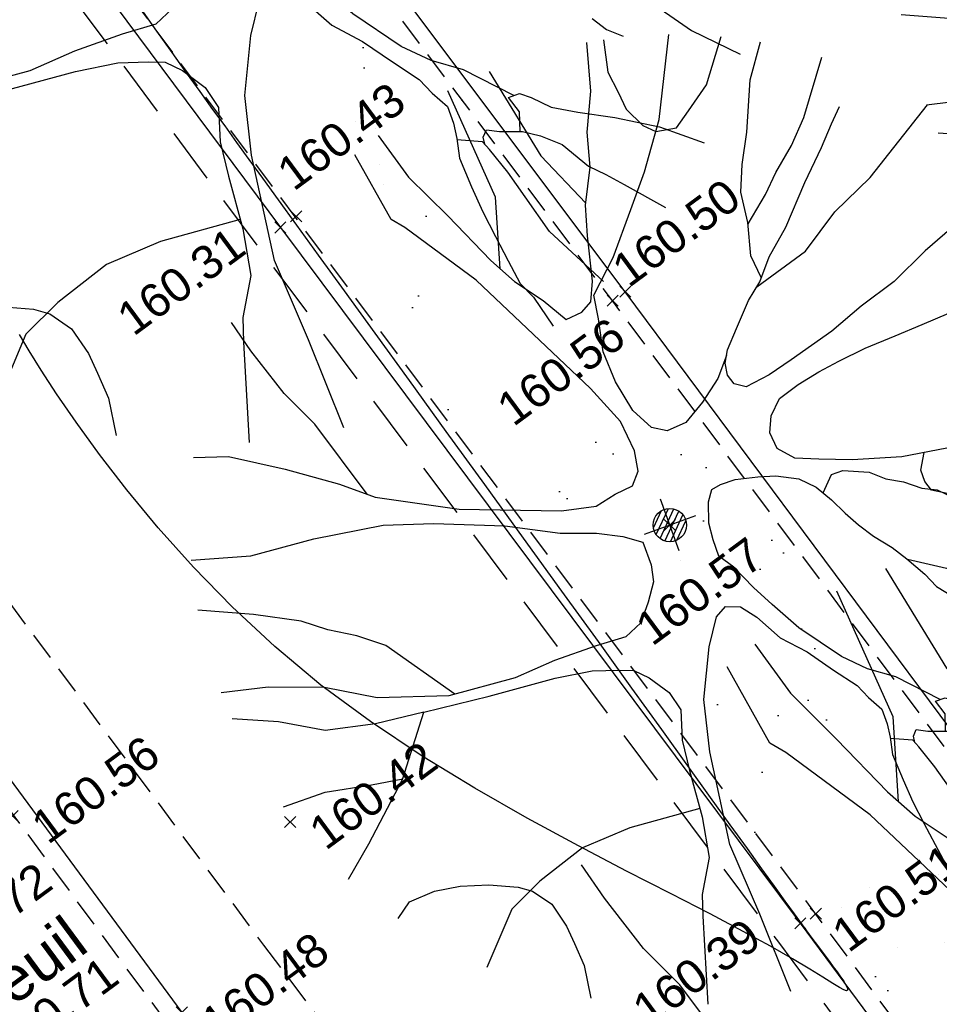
# Model space of a CAD drawing. Header units: metres. Extents: x 1575818 to 1575995, y 2263001 to 2263183.
# Tile 26 of 67: x 1575898 to 1575906, y 2263045 to 2263054. Entities that reach past the tile are written whole.
import ezdxf
from ezdxf.enums import TextEntityAlignment as Align

# ---------------------------------------------------------------- set-up
doc = ezdxf.new("R2010")
doc.units = ezdxf.units.M
doc.header["$PDMODE"] = 3
doc.header["$PDSIZE"] = 0.05
doc.linetypes.add('CACHE_25', pattern=[0.375, 0.25, -0.125])
doc.linetypes.add('CACHE_50', pattern=[0.75, 0.5, -0.25])
doc.layers.get('0').update_dxf_attribs({"linetype": 'CONTINUOUS'})
for name, color, linetype in [('D_CANIVEAU', 32, 'CACHE_50'), ('D_CN_ORDINAIRE', 43, 'CONTINUOUS'), ('D_PEINTURE', 252, 'CACHE_25'), ('D_TROTTOIR', 7, 'CONTINUOUS'), ('T_DESIGNATION', 7, 'CONTINUOUS'), ('TOPO_ALT', 142, 'CONTINUOUS'), ('TOPO_JIS', 7, 'CONTINUOUS'), ('V_ARBRE', 82, 'CONTINUOUS'), ('V_VEGETATION', 80, 'CONTINUOUS')]:
    doc.layers.add(name, color=color, linetype=linetype)
doc.styles.get("Standard").update_dxf_attribs({"font": 'arial.ttf'})

# ---------------------------------------------------------------- blocks, each defined once
blk = doc.blocks.new('TCPOINT')
at = {"color": 0, "lineweight": 9}
blk.add_point((0, 0), dxfattribs=at)
at = {"layer": 'TOPO_ALT', "lineweight": 9}
blk.add_attdef('ALT', text='', height=0.3, dxfattribs=at).set_placement((0.1, -0.1), align=Align.TOP_LEFT)
blk = doc.blocks.new('194')
for p, q in [((0, -0.02847), (0, 0.02847)), ((0.02847, 0), (-0.02847, 0))]:
    blk.add_line(p, q)
for points in [[(-0.01532, 0.50644), (0.00525, 0.40568), (0.03225, 0.3437)], [(-0.14615, 0.48308), (-0.13131, 0.43197), (-0.10695, 0.38015), (-0.0807, 0.32125), (-0.06513, 0.29263), (-0.04397, 0.26396), (-0.02814, 0.23729), (-0.01036, 0.23883), (0.00212, 0.24578), (0.01106, 0.26542), (0.02218, 0.31132), (0.03121, 0.34167), (0.0493, 0.37705), (0.05862, 0.4125), (0.07674, 0.45129), (0.09027, 0.5)], [(-0.07451, 0.30987), (-0.05363, 0.38138), (-0.06235, 0.50213)], [(0.10729, 0.49685), (0.09997, 0.46349), (0.10317, 0.44034), (0.10495, 0.42085), (0.11546, 0.39933), (0.12584, 0.38877), (0.14722, 0.38493), (0.1651, 0.39719), (0.19181, 0.41642), (0.22319, 0.45819)], [(0.11527, 0.14523), (0.09865, 0.12588), (0.07537, 0.10832), (0.05212, 0.09441), (0.03093, 0.0929), (0.01665, 0.10179), (0.00444, 0.12502), (-0.00231, 0.15892), (-0.00371, 0.19252), (0.00365, 0.22629), (0.00752, 0.25109), (0.03968, 0.28098), (0.07387, 0.32157), (0.10069, 0.35346), (0.13323, 0.39918), (0.17295, 0.47881)], [(-0.44047, 0.23456), (-0.40598, 0.22321), (-0.35501, 0.19093), (-0.30745, 0.15673), (-0.27731, 0.13168), (-0.19969, 0.09017), (-0.10067, 0.05212), (-0.06527, 0.04451), (-0.04238, 0.04965), (-0.02269, 0.05142), (-0.01189, 0.06371), (-0.0083, 0.08482), (-0.0114, 0.11862), (-0.02875, 0.16129), (-0.10203, 0.30747), (-0.15285, 0.38421), (-0.16343, 0.39669), (-0.17573, 0.47262)], [(0.17679, 0.20845), (0.17435, 0.23377), (0.18341, 0.26728), (0.18735, 0.29938), (0.1983, 0.32581), (0.21439, 0.35585), (0.23625, 0.40556), (0.25969, 0.43897)], [(0.18311, 0.26616), (0.21038, 0.28846), (0.2283, 0.30607), (0.25332, 0.32702), (0.27495, 0.34995), (0.31404, 0.40255)], [(-0.28416, 0.13738), (-0.31025, 0.22405), (-0.32932, 0.26504), (-0.34658, 0.3184), (-0.35566, 0.35282)], [(0.43362, 0.21003), (0.38721, 0.19267), (0.34618, 0.17698), (0.30511, 0.15787), (0.26411, 0.14582), (0.22674, 0.1318), (0.17672, 0.11813), (0.15013, 0.11131), (0.12332, 0.10789), (0.11292, 0.11505), (0.10936, 0.12579), (0.11118, 0.13819), (0.11835, 0.15054), (0.13457, 0.16816), (0.1562, 0.19109), (0.17409, 0.20529), (0.19205, 0.22631), (0.21879, 0.24919), (0.25296, 0.28637), (0.28169, 0.31435), (0.29963, 0.33391), (0.31388, 0.3479)], [(0.16923, 0.20144), (0.22923, 0.21892), (0.27208, 0.24701), (0.31851, 0.26802), (0.39995, 0.31839)], [(-0.47908, 0.13543), (-0.4193, 0.11862), (-0.35206, 0.11267), (-0.27952, 0.10158), (-0.22986, 0.0851), (-0.16111, 0.05776), (-0.10985, 0.03082), (-0.07449, 0.01811), (-0.04982, 0.0055), (-0.0322, -0.00704), (-0.03242, -0.03207), (-0.03598, -0.04977), (-0.04853, -0.06739), (-0.06302, -0.085), (-0.08253, -0.09357), (-0.11459, -0.09158), (-0.1605, -0.09117), (-0.20499, -0.09417), (-0.27587, -0.0882), (-0.3466, -0.06473), (-0.3942, -0.03588), (-0.44893, -0.01571), (-0.49669, -0.00466)], [(0.43743, -0.04418), (0.39929, -0.03479), (0.33533, -0.0291), (0.25025, -0.01568), (0.20072, -0.00112), (0.16871, 0.01158), (0.14567, 0.02079), (0.13169, 0.03674), (0.13015, 0.05453), (0.13735, 0.07053), (0.15159, 0.08452), (0.17478, 0.09161), (0.19965, 0.0965), (0.22281, 0.09994), (0.25302, 0.10333), (0.28687, 0.10473), (0.31707, 0.10616), (0.34726, 0.10784), (0.37576, 0.10928), (0.41126, 0.10532), (0.4521, 0.09959), (0.50188, 0.09737)], [(-0.26953, -0.08873), (-0.31945, -0.01687), (-0.3443, 0.00279), (-0.37063, 0.01906), (-0.39355, 0.037), (-0.43756, 0.06023), (-0.49018, 0.08428)], [(0.20176, -0.26597), (0.16656, -0.22816), (0.14189, -0.21017), (0.12066, -0.18881), (0.08916, -0.14593), (0.07168, -0.11364), (0.05947, -0.0904), (0.0473, -0.06376), (0.03673, -0.0476), (0.03689, -0.02984), (0.03875, -0.01208), (0.046, 0.00903), (0.0534, 0.01967), (0.06388, 0.02153), (0.07995, 0.02138), (0.10302, 0.01582), (0.12074, 0.01031), (0.14207, -0.00059), (0.15606, -0.01484), (0.16661, -0.0327), (0.17521, -0.05055), (0.18407, -0.06669), (0.19464, -0.08285), (0.2086, -0.10075), (0.21916, -0.11691), (0.23138, -0.13819), (0.2383, -0.15432), (0.2525, -0.17222)], [(0.29269, -0.22418), (0.30156, -0.23838), (0.31388, -0.2492)], [(0.16091, -0.02305), (0.17559, -0.00795), (0.188, -0.00806), (0.21298, -0.019), (0.22698, -0.03154), (0.24297, -0.04069), (0.25868, -0.05324), (0.27298, -0.06043), (0.28697, -0.07467), (0.29755, -0.08913), (0.30449, -0.10161), (0.31342, -0.11045), (0.32739, -0.12664)], [(0.36859, -0.09317), (0.34551, -0.08761), (0.3244, -0.08036), (0.3067, -0.07315), (0.28167, -0.06757), (0.26764, -0.05868), (0.26408, -0.04794), (0.26419, -0.03552), (0.27362, -0.01937)], [(-0.43875, -0.2315), (-0.4064, -0.20413), (-0.3508, -0.15336), (-0.30606, -0.09521), (-0.35751, -0.08941), (-0.40867, -0.07826), (-0.45121, -0.0531), (-0.49541, -0.03367)], [(-0.30606, -0.09521), (-0.23689, -0.10288), (-0.166, -0.10886), (-0.12718, -0.11455), (-0.10054, -0.12353), (-0.0865, -0.129), (-0.07422, -0.1415), (-0.06008, -0.16301), (-0.05492, -0.18419), (-0.06418, -0.21423), (-0.06787, -0.24627), (-0.07195, -0.29579), (-0.07938, -0.33824), (-0.09936, -0.37183), (-0.10659, -0.39315), (-0.13294, -0.48076)], [(-0.04733, -0.49765), (-0.05002, -0.41122), (-0.05467, -0.3328), (-0.04138, -0.23531), (-0.02849, -0.18212), (-0.00492, -0.13267), (0.01308, -0.10605), (0.02556, -0.09911), (0.03987, -0.10459), (0.05214, -0.12052), (0.06771, -0.14914), (0.08892, -0.17246), (0.10815, -0.1994), (0.12572, -0.22269), (0.13263, -0.23857), (0.14149, -0.25472), (0.14135, -0.27078), (0.13952, -0.28488), (0.13571, -0.30262), (0.13716, -0.33111), (0.13888, -0.35595), (0.14207, -0.38081), (0.1455, -0.40567), (0.1487, -0.42882), (0.15586, -0.44495), (0.16347, -0.47567)], [(0.21959, -0.11765), (0.25449, -0.1401), (0.28279, -0.16007), (0.32155, -0.1816), (0.34987, -0.19962), (0.38164, -0.21232), (0.44118, -0.25229)], [(-0.47663, -0.13778), (-0.43059, -0.13832), (-0.38281, -0.14773), (-0.35037, -0.15282)], [(0.33585, -0.1907), (0.34261, -0.22098), (0.36016, -0.24596), (0.3741, -0.26556), (0.40846, -0.30114)], [(0.19582, -0.2987), (0.20162, -0.28179), (0.19641, -0.26592), (0.20712, -0.26601), (0.21606, -0.27315), (0.23005, -0.2874), (0.25136, -0.3), (0.28139, -0.31634), (0.29907, -0.3272), (0.31674, -0.33807), (0.35009, -0.3657)], [(-0.40445, -0.28748), (-0.38736, -0.27524), (-0.35916, -0.27379), (-0.33247, -0.27767), (-0.30413, -0.28667), (-0.27606, -0.29931), (-0.26351, -0.30842), (-0.24959, -0.32798), (-0.24278, -0.35452), (-0.24126, -0.37421), (-0.23954, -0.39901), (-0.24454, -0.43329)], [(-0.07122, -0.28698), (-0.1464, -0.28104), (-0.19964, -0.28396), (-0.253, -0.30122), (-0.29032, -0.31862), (-0.33517, -0.36655)], [(0.22058, -0.45307), (0.18991, -0.39365), (0.17977, -0.35632), (0.17271, -0.32972), (0.16417, -0.30458), (0.1606, -0.29578), (0.13924, -0.28618)], [(0.16178, -0.29869), (0.16258, -0.29215), (0.16774, -0.28684), (0.1784, -0.29229), (0.19805, -0.29952), (0.21209, -0.30866), (0.22803, -0.32292), (0.24361, -0.34983), (0.25591, -0.36236), (0.26844, -0.37659), (0.29657, -0.40905)]]:
    blk.add_lwpolyline(points)
blk = doc.blocks.new('300')
h = blk.add_hatch()
h.set_pattern_fill('ANSI31', color=34, scale=0.05)
h.paths.add_polyline_path([(0.5, 0, 1), (-0.5, 0, 1)])
blk.add_circle((0, 0), 0.5)

msp = doc.modelspace()

# ---------------------------------------------------------------- hatches: boundary and pattern name
at = {"layer": 'V_VEGETATION', "ltscale": 0.5}
h = msp.add_hatch(dxfattribs=at)
h.set_pattern_fill('ALEA', color=256, scale=0.25)
h.set_pattern_definition([(348.432, (1575893.9948, 2263027.4994), (1.99051, 2.24452), [0, -1.875]), (103.432, (1575893.5645, 2263027.451), (-2.17856, -2.0625), [0, -3.125]), (189.432, (1575893.5645, 2263027.451), (1.9055, -2.31713), [0, -2.5]), (216.432, (1575893.8216, 2263027.1025), (2.74977, -1.1995), [0, -2.5]), (110.432, (1575892.989, 2263026.757), (-1.91097, -2.31262), [0, -2.5]), (322.432, (1575892.989, 2263026.757), (2.773, 1.14478), [0, -2.5]), (88.432, (1575894.7102, 2263026.951), (-2.63814, -1.42836), [0, -3.125]), (336.432, (1575893.6816, 2263028.3447), (2.41368, 1.78162), [0, -2.5]), (211.432, (1575893.6816, 2263028.3447), (2.63476, -1.43459), [0, -2.5]), (150.432, (1575893.5085, 2263027.9478), (-2.58668, -1.51956), [0, -1.25]), (284.432, (1575894.28, 2263026.9026), (2.88994, -0.80513), [0, -1.55])])
h.paths.add_polyline_path([(1575903.1361, 2263051.3541), (1575899.3685, 2263056.3798), (1575898.1188, 2263058.0558), (1575896.6636, 2263056.9701), (1575900.2813, 2263052.1103), (1575904.9477, 2263045.8619), (1575909.9835, 2263039.0555, 0.119502), (1575910.1385, 2263038.9329, 0.067979), (1575910.3159, 2263038.9032, 0.048564), (1575910.9645, 2263039.0406, 0.064916), (1575911.7664, 2263039.4137), (1575911.9154, 2263039.5005), (1575907.6586, 2263045.2706)])
h = msp.add_hatch(dxfattribs=at)
h.set_pattern_fill('ALEA', color=256, scale=0.25)
h.set_pattern_definition([(312, (0.25, 0), (2.9344428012, 0.6237350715), [0, -1.875]), (67, (-0.125, 0.2165), (-2.9776384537, -0.3656080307), [0, -3.125]), (153, (-0.125, 0.2165), (0.1570078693, -2.995888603), [0, -2.5]), (180, (-0.125, -0.2165), (1.5, -2.59807621), [0, -2.5]), (74, (-1, 0), (-2.9108871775, -0.7257656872), [0, -2.5]), (286, (-1, 0), (2.9108871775, -0.7257656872), [0, -2.5]), (52, (0.5, -0.866), (-2.9708042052, 0.417519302), [0, -3.125]), (300, (0.5, 0.866), (2.9999999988, -7e-10), [0, -2.5]), (175, (0.5, 0.866), (1.2678547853, -2.7189233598), [0, -2.5]), (114, (0.125, 0.6495), (-2.9835656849, 0.3135853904), [0, -1.25]), (248, (0.125, -0.6495), (1.8469844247, -2.3640322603), [0, -1.55])])
edge = h.paths.add_edge_path()
edge.add_line((1575931.1414, 2263047.9323), (1575934.0821, 2263043.8897))
edge.add_line((1575934.0821, 2263043.8897), (1575937.7264, 2263039.0149))
edge.add_line((1575937.7264, 2263039.0149), (1575937.8126, 2263038.8963))
edge.add_line((1575937.8126, 2263038.8963), (1575935.9037, 2263037.5138))
edge.add_line((1575935.9037, 2263037.5138), (1575929.9908, 2263033.2127))
edge.add_line((1575929.9908, 2263033.2127), (1575924.0771, 2263028.9076))
edge.add_line((1575924.0771, 2263028.9076), (1575918.145, 2263024.5853))
edge.add_line((1575918.145, 2263024.5853), (1575910.2932, 2263018.8296))
edge.add_line((1575910.2932, 2263018.8296), (1575906.366, 2263015.9268))
edge.add_line((1575906.366, 2263015.9268), (1575904.0426, 2263019.0884))
edge.add_line((1575904.0426, 2263019.0884), (1575900.7789, 2263023.5628))
edge.add_line((1575900.7789, 2263023.5628), (1575907.4312, 2263028.5112))
edge.add_line((1575907.4312, 2263028.5112), (1575912.807, 2263032.4529))
edge.add_line((1575912.807, 2263032.4529), (1575912.8337, 2263032.4472))
edge.add_line((1575912.8337, 2263032.4472), (1575913.4208, 2263031.5261))
edge.add_line((1575913.4208, 2263031.5261), (1575915.3692, 2263028.892))
edge.add_line((1575915.3692, 2263028.892), (1575915.0594, 2263028.6679))
edge.add_line((1575915.0594, 2263028.6679), (1575916.6437, 2263026.5404))
edge.add_line((1575916.6437, 2263026.5404), (1575916.9464, 2263026.7597))
edge.add_line((1575916.9464, 2263026.7597), (1575917.3666, 2263026.1916))
edge.add_line((1575917.3666, 2263026.1916), (1575923.7603, 2263030.8753))
edge.add_line((1575923.7603, 2263030.8753), (1575928.3276, 2263034.3057))
edge.add_line((1575928.3276, 2263034.3057), (1575933.671, 2263038.1925))
edge.add_line((1575933.671, 2263038.1925), (1575929.514, 2263043.7891))
edge.add_line((1575929.514, 2263043.7891), (1575930.2046, 2263047.6723))
edge.add_arc((1575930.7355, 2263047.5771), 0.5394, 41.19232, 169.83217, ccw=False)
edge = h.paths.add_edge_path(flags=16)
edge.add_line((1575916.4885, 2263023.387), (1575916.064, 2263024.0126))
edge = h.paths.add_edge_path(flags=16)
edge.add_line((1575915.863, 2263022.9625), (1575915.4385, 2263023.588))
edge = h.paths.add_edge_path(flags=16)
edge.add_line((1575915.863, 2263022.9625), (1575916.4885, 2263023.387))
edge = h.paths.add_edge_path(flags=16)
edge.add_line((1575915.4385, 2263023.588), (1575916.064, 2263024.0126))
edge = h.paths.add_edge_path(flags=16)
edge.add_line((1575914.7839, 2263024.1383), (1575915.3849, 2263023.3241))
edge = h.paths.add_edge_path(flags=16)
edge.add_arc((1575915.4443, 2263023.2437), 0.1, 0, 180)
edge.add_arc((1575915.4443, 2263023.2437), 0.1, 180, 360)
edge = h.paths.add_edge_path(flags=16)
edge.add_arc((1575914.6036, 2263024.3827), 0.3036, 0, 360)
h.paths.add_polyline_path([(1575911.9685, 2263029.187), (1575910.9648, 2263028.4155), (1575910.6601, 2263028.8119), (1575911.6638, 2263029.5834)], flags=16)
h.paths.add_polyline_path([(1575930.8065, 2263046.1581), (1575930.5075, 2263045.5926), (1575930.0655, 2263045.8263), (1575930.3644, 2263046.3917)], flags=16)

# ---------------------------------------------------------------- linework, layer by layer
at = {"layer": 'D_CANIVEAU', "flags": 128}
msp.add_lwpolyline([(1575909.3639, 2263039.2344), (1575904.6264, 2263045.5963), (1575899.9488, 2263051.8499), (1575896.3088, 2263056.7449), (1575890.9829, 2263063.8691), (1575886.3948, 2263070.0286), (1575882.3164, 2263075.4771), (1575878.4094, 2263080.746), (1575875.9621, 2263084.0309, -0.151862), (1575875.5637, 2263085.25, -0.105401), (1575875.7387, 2263086.1335), (1575876.8881, 2263090.0119)], format="xyb", dxfattribs=at)
at = {"layer": 'D_CN_ORDINAIRE', "elevation": 160.4, "flags": 128}
msp.add_lwpolyline([(1575898.8997, 2263053.9774), (1575899.0417, 2263053.7764), (1575899.1777, 2263053.5854), (1575899.3072, 2263053.4046), (1575899.4297, 2263053.2345), (1575899.5446, 2263053.0753), (1575899.6525, 2263052.926), (1575899.7589, 2263052.779), (1575899.8701, 2263052.6254), (1575899.9926, 2263052.4563), (1575900.133, 2263052.2625), (1575900.2977, 2263052.0353), (1575900.4931, 2263051.7655), (1575900.7259, 2263051.4442), (1575900.9997, 2263051.0662), (1575901.3073, 2263050.6414), (1575901.6387, 2263050.1836), (1575901.984, 2263049.7064), (1575902.3333, 2263049.2235), (1575902.6766, 2263048.7487), (1575903.0038, 2263048.2957), (1575903.3051, 2263047.8783), (1575903.5727, 2263047.507), (1575903.8072, 2263047.1812), (1575904.0115, 2263046.8969), (1575904.1886, 2263046.6504), (1575904.3413, 2263046.4377), (1575904.4725, 2263046.2552), (1575904.5849, 2263046.0989), (1575904.6817, 2263045.965), (1575904.7652, 2263045.8501), (1575904.8374, 2263045.7515), (1575904.8997, 2263045.6669), (1575904.9537, 2263045.5943), (1575905.0008, 2263045.5312), (1575905.0425, 2263045.4754), (1575905.0805, 2263045.4247), (1575905.1161, 2263045.3767), (1575905.1503, 2263045.33), (1575905.182, 2263045.2857), (1575905.209, 2263045.2454), (1575905.2297, 2263045.211), (1575905.2421, 2263045.1842), (1575905.2444, 2263045.167), (1575905.2347, 2263045.1609), (1575905.2111, 2263045.1679), (1575905.1713, 2263045.1896), (1575905.1104, 2263045.2272), (1575905.0233, 2263045.2819), (1575904.9048, 2263045.3548), (1575904.7495, 2263045.447), (1575904.5523, 2263045.5597), (1575904.3079, 2263045.694), (1575904.0111, 2263045.8511), (1575903.6593, 2263046.0318), (1575903.261, 2263046.2356), (1575902.8272, 2263046.4619), (1575902.3692, 2263046.71), (1575901.8981, 2263046.9792), (1575901.4249, 2263047.2687), (1575900.9609, 2263047.5779), (1575900.5172, 2263047.9061), (1575900.1031, 2263048.2513), (1575899.7212, 2263048.607), (1575899.3721, 2263048.9653), (1575899.0566, 2263049.3182), (1575898.7753, 2263049.6581), (1575898.529, 2263049.9771), (1575898.3185, 2263050.2672), (1575898.1444, 2263050.5208), (1575898.006, 2263050.7324), (1575897.8971, 2263050.9071), (1575897.81, 2263051.0525)], dxfattribs=at)
at = {"layer": 'D_PEINTURE'}
msp.add_lwpolyline([(1575851.4244, 2263069.7174), (1575853.0192, 2263069.5472, 0.074696), (1575858.8512, 2263069.8935, 0.060055), (1575863.306, 2263071.4113, 0.056539), (1575868.5595, 2263074.7145, 0.091476), (1575873.2096, 2263081.4935), (1575877.3122, 2263076.0394), (1575882.0486, 2263069.6795), (1575886.8927, 2263063.2162), (1575891.6404, 2263056.7989), (1575896.3728, 2263050.4608), (1575900.0024, 2263045.5697), (1575903.4873, 2263040.9446, -0.048913), (1575904.3389, 2263036.389, -0.002207), (1575904.345, 2263036.3153, -0.002207)], format="xyb", dxfattribs=at)
at = {"layer": 'D_TROTTOIR', "linetype": 'CACHE_25', "flags": 128}
for points in [[(1575911.9055, 2263039.5139), (1575907.6586, 2263045.2706), (1575903.1361, 2263051.3541), (1575899.3685, 2263056.3798), (1575895.3465, 2263061.7738), (1575890.8074, 2263067.9083), (1575884.9877, 2263075.7175), (1575880.2443, 2263082.1236), (1575877.1558, 2263086.2088), (1575877.2465, 2263086.798), (1575877.5299, 2263090.7848), (1575876.0728, 2263085.7485, 0.113073), (1575875.9829, 2263085.101, 0.114321), (1575876.1875, 2263084.4727), (1575878.8008, 2263080.9137), (1575882.6199, 2263075.8096), (1575886.7647, 2263070.2184), (1575891.2838, 2263064.1802), (1575896.6643, 2263056.9692), (1575900.2813, 2263052.1103), (1575904.9477, 2263045.8619), (1575909.9835, 2263039.0555, 0.119502), (1575910.1385, 2263038.9329, 0.067979), (1575910.3159, 2263038.9032, 0.048564), (1575910.9645, 2263039.0406, 0.064916), (1575911.7664, 2263039.4137), (1575913.9692, 2263040.6977), (1575914.771, 2263041.285), (1575917.2594, 2263043.1012), (1575918.5666, 2263044.0217), (1575920.5383, 2263045.5716), (1575921.088, 2263050.4892), (1575917.132, 2263047.6026)], [(1575850.8659, 2263068.6992), (1575852.8803, 2263068.4521, 0.074907), (1575858.9544, 2263068.774, 0.062403), (1575863.7613, 2263070.405, 0.064928), (1575869.898, 2263074.4382, 0.085202), (1575873.4738, 2263079.3071), (1575876.2703, 2263075.5238), (1575881.1198, 2263069.0486), (1575886.0171, 2263062.4564), (1575890.7039, 2263056.206), (1575895.0363, 2263050.4278), (1575899.1352, 2263044.8669), (1575902.5535, 2263040.3492), (1575902.7688, 2263040.0657, -0.009688), (1575902.8877, 2263039.6077, -0.03568), (1575903.2206, 2263036.5695, -0.164117), (1575902.0597, 2263031.7382, -0.066306), (1575899.5433, 2263029.2482), (1575896.2739, 2263026.8362), (1575893.8539, 2263025.0279), (1575888.544, 2263021.1125)]]:
    msp.add_lwpolyline(points, format="xyb", dxfattribs=at)
at = {"layer": 'D_TROTTOIR', "flags": 128}
msp.add_lwpolyline([(1575912.0182, 2263039.597), (1575907.7711, 2263045.3539), (1575903.2483, 2263051.4379), (1575899.4806, 2263056.4636), (1575895.4589, 2263061.8572), (1575890.9198, 2263067.9917), (1575885.1001, 2263075.8009), (1575880.3564, 2263082.2075), (1575877.3032, 2263086.246), (1575877.3858, 2263086.7823), (1575877.6606, 2263090.6492)], dxfattribs=at)
for points in [[(1575850.886, 2263068.863), (1575852.8983, 2263068.6162, 0.074881), (1575858.9213, 2263068.9356, 0.062403), (1575863.6892, 2263070.5534, 0.064887), (1575869.7868, 2263074.5601, 0.088983), (1575873.4452, 2263079.6234), (1575876.4027, 2263075.6223), (1575881.2521, 2263069.1473), (1575886.1493, 2263062.5551), (1575890.8359, 2263056.305), (1575895.1688, 2263050.5262), (1575899.2674, 2263044.9656), (1575902.6849, 2263040.4489), (1575902.9192, 2263040.1406, -0.010415), (1575903.0492, 2263039.6417, -0.035682), (1575903.3853, 2263036.58, -0.164239), (1575902.1951, 2263031.6436, -0.066473), (1575899.642, 2263029.116), (1575896.3723, 2263026.7037), (1575893.9523, 2263024.8954), (1575888.6419, 2263020.9797)], [(1575893.4612, 2263061.0302), (1575896.536, 2263056.8736), (1575900.153, 2263052.0147), (1575904.8193, 2263045.7665), (1575909.8561, 2263038.9587, 0.125189), (1575910.0813, 2263038.7831, 0.074671), (1575910.3229, 2263038.743, 0.049325), (1575911.0126, 2263038.888, 0.064704), (1575911.8496, 2263039.2769), (1575914.057, 2263040.5637), (1575914.8654, 2263041.1558), (1575917.3526, 2263042.9712), (1575918.6622, 2263043.8933), (1575920.6898, 2263045.4872), (1575921.2492, 2263050.4914, 0.597641), (1575921.0066, 2263050.6278), (1575917.0366, 2263047.7311)]]:
    msp.add_lwpolyline(points, format="xyb", dxfattribs=at)

# ---------------------------------------------------------------- block references
at = {"layer": 'TOPO_JIS'}
ref = msp.add_blockref('TCPOINT', (1575900.2944, 2263052.1143), dxfattribs=dict(at, rotation=36.43234740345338))
ref.add_attrib('ALT', '160.43', dxfattribs={"layer": 'TOPO_ALT', "height": 0.3, "rotation": 36.43235}).set_placement((1575900.0929, 2263052.5747), align=Align.TOP_LEFT)
ref = msp.add_blockref('TCPOINT', (1575903.2483, 2263051.4379), dxfattribs=dict(at, rotation=36.43234740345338))
ref.add_attrib('ALT', '160.50', dxfattribs={"layer": 'TOPO_ALT', "height": 0.3, "rotation": 36.43235}).set_placement((1575903.1002, 2263051.7077), align=Align.TOP_LEFT)
ref = msp.add_blockref('TCPOINT', (1575900.153, 2263052.0147), dxfattribs=dict(at, rotation=36.43234740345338))
ref.add_attrib('ALT', '160.31', dxfattribs={"layer": 'TOPO_ALT', "height": 0.3, "rotation": 36.43235}).set_placement((1575898.6556, 2263051.2726), align=Align.TOP_LEFT)
ref = msp.add_blockref('TCPOINT', (1575903.1356, 2263051.3571), dxfattribs=dict(at, rotation=36.43234740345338))
ref.add_attrib('ALT', '160.56', dxfattribs={"layer": 'TOPO_ALT', "height": 0.3, "rotation": 36.43235}).set_placement((1575902.0657, 2263050.4609), align=Align.TOP_LEFT)
ref = msp.add_blockref('TCPOINT', (1575903.6485, 2263049.3424), dxfattribs=dict(at, rotation=36.43234740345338))
ref.add_attrib('ALT', '160.57', dxfattribs={"layer": 'TOPO_ALT', "height": 0.3, "rotation": 36.43235}).set_placement((1575903.3108, 2263048.4889), align=Align.TOP_LEFT)
ref = msp.add_blockref('TCPOINT', (1575897.7479, 2263046.7298), dxfattribs=dict(at, rotation=36.43234740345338))
ref.add_attrib('ALT', '160.56', dxfattribs={"layer": 'TOPO_ALT', "height": 0.3, "rotation": 36.43235}).set_placement((1575897.8877, 2263046.7087), align=Align.TOP_LEFT)
ref = msp.add_blockref('TCPOINT', (1575900.2404, 2263046.6766), dxfattribs=dict(at, rotation=36.43234740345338))
ref.add_attrib('ALT', '160.42', dxfattribs={"layer": 'TOPO_ALT', "height": 0.3, "rotation": 36.43235}).set_placement((1575900.3803, 2263046.6555), align=Align.TOP_LEFT)
ref = msp.add_blockref('TCPOINT', (1575904.959, 2263045.8527), dxfattribs=dict(at, rotation=36.43234740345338))
ref.add_attrib('ALT', '160.51', dxfattribs={"layer": 'TOPO_ALT', "height": 0.3, "rotation": 36.43235}).set_placement((1575905.0736, 2263045.7362), align=Align.TOP_LEFT)
ref = msp.add_blockref('TCPOINT', (1575896.7817, 2263045.5905), dxfattribs=dict(at, rotation=36.43234740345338))
ref.add_attrib('ALT', '160.72', dxfattribs={"layer": 'TOPO_ALT', "height": 0.3, "rotation": 36.43235}).set_placement((1575896.9216, 2263045.5694), align=Align.TOP_LEFT)
ref = msp.add_blockref('TCPOINT', (1575904.8193, 2263045.7665), dxfattribs=dict(at, rotation=36.43234740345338))
ref.add_attrib('ALT', '160.39', dxfattribs={"layer": 'TOPO_ALT', "height": 0.3, "rotation": 36.43235}).set_placement((1575903.2827, 2263045.0644), align=Align.TOP_LEFT)
ref = msp.add_blockref('TCPOINT', (1575899.2674, 2263044.9656), dxfattribs=dict(at, rotation=36.43234740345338))
ref.add_attrib('ALT', '160.48', dxfattribs={"layer": 'TOPO_ALT', "height": 0.3, "rotation": 36.43235}).set_placement((1575899.4073, 2263044.9445), align=Align.TOP_LEFT)
ref = msp.add_blockref('TCPOINT', (1575897.7582, 2263044.3204), dxfattribs=dict(at, rotation=36.43234740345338))
ref.add_attrib('ALT', '160.71', dxfattribs={"layer": 'TOPO_ALT', "height": 0.3, "rotation": 36.43235}).set_placement((1575897.5174, 2263044.7233), align=Align.TOP_LEFT)
at = {"layer": 'V_ARBRE', "rotation": 19.97561936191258}
for name, p, xscale, yscale in [('194', (1575899.485, 2263054.9832), 9.853, 9.853), ('194', (1575910.3478, 2263054.7585), 9.447, 9.447), ('194', (1575903.6485, 2263049.3424), 8.654, 8.654), ('194', (1575907.4976, 2263044.1465), 10.21, 10.21), ('300', (1575903.6485, 2263049.3424), 0.3, 0.3)]:
    msp.add_blockref(name, p, dxfattribs=dict(at, xscale=xscale, yscale=yscale))

# ---------------------------------------------------------------- texts
at = {"layer": 'T_DESIGNATION'}
msp.add_text('Seuil', height=0.4, rotation=36.43235, dxfattribs=at).set_placement((1575897.8328, 2263045.3237), align=Align.MIDDLE_CENTER)

doc.saveas('drawing.dxf')
